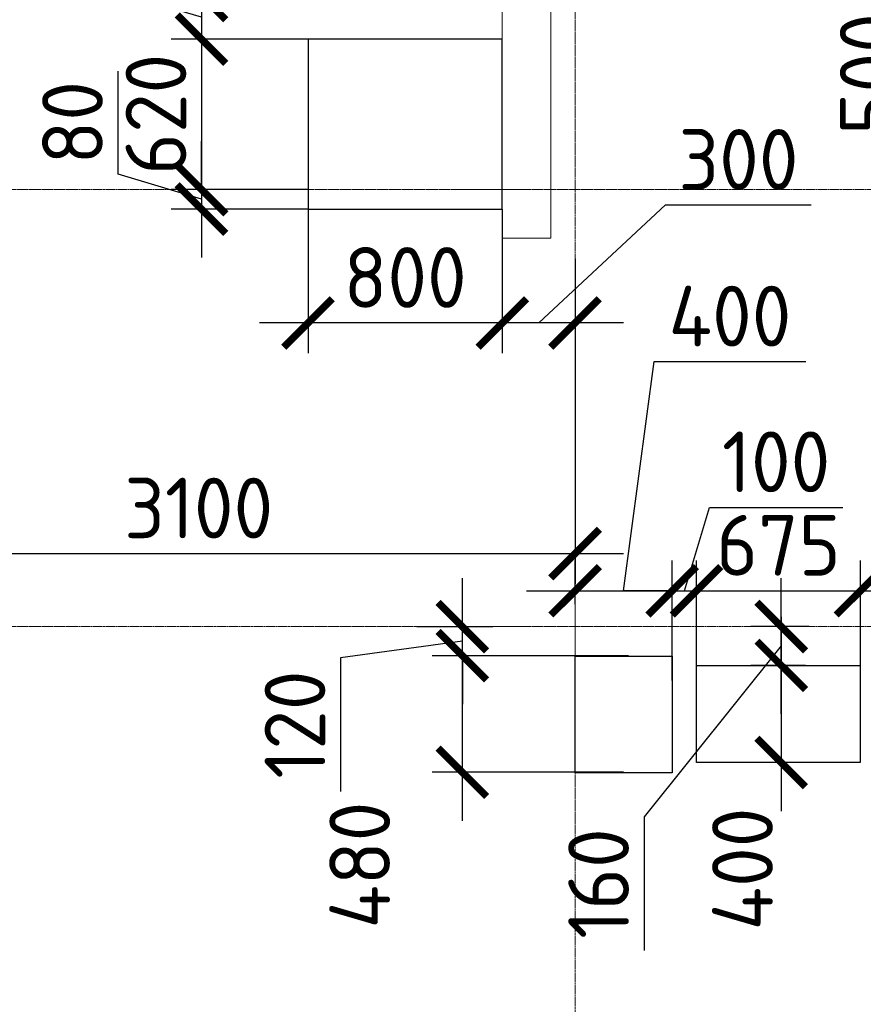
# Model space of a CAD drawing. Header units: millimetres. Extents: x -42044588 to 856694, y -806701 to 941911.
# Tile 132 of 256: x -171557 to -168083, y -276465 to -272409. Entities that reach past the tile are written whole.
import ezdxf

# ---------------------------------------------------------------- set-up
doc = ezdxf.new("R2010")
doc.units = ezdxf.units.MM
for name, pattern in [('______5', [1100, 800, -100, 100, -100]), ('DASHED', [7, 5, -2, 0]), ('осевая', [50.8, 31.75, -6.35, 6.35, -6.35])]:
    doc.linetypes.add(name, pattern=pattern)
for name, color, linetype, lineweight in [('RAZMER', 100, 'Continuous', 15), ('RAZMER @ 100', 100, 'Continuous', 15), ('Оси', 40, '______5', 18), ('Перекрытие ж_бетон', 1, 'Continuous', 30), ('РАЗМЕРЫ', 1, 'Continuous', 9), ('СТЕНЫ', 3, 'Continuous', 30)]:
    doc.layers.add(name, color=color, linetype=linetype, lineweight=lineweight)
doc.styles.add('GOST-2.304_Type-B', font='GOST_Common.ttf')
doc.styles.add('ГОСТ', font='GOST_Common.ttf')
doc.dimstyles.new('ГОСТ', dxfattribs={"dimscale": 0, "dimtxt": 2.5, "dimasz": 2.5, "dimexe": 1.25, "dimexo": 0.625, "dimtad": 1, "dimdec": 0, "dimtxsty": 'ГОСТ', "dimblk": 'ARCHTICK', "dimcen": 2.5, "dimdle": 1.5, "dimclrd": 256, "dimclre": 256, "dimclrt": 256, "dimadec": 0, "dimazin": 0, "dimtfac": 1, "dimtdec": 0, "dimtmove": 1, "dimatfit": 3, "dimfxl": 0, "dimlwd": -1, "dimarcsym": 0})
doc.dimstyles.new('СПДС', dxfattribs={"dimscale": 100, "dimtxt": 2.5, "dimasz": 2, "dimexe": 1.25, "dimexo": 0, "dimtad": 1, "dimdec": 0, "dimrnd": 5, "dimtxsty": 'GOST-2.304_Type-B', "dimblk": 'ARCHTICK', "dimcen": 2.5, "dimdle": 2, "dimclrd": 1, "dimclre": 1, "dimclrt": 1, "dimadec": 0, "dimazin": 2, "dimtfac": 0.75, "dimtdec": 0, "dimtmove": 1, "dimatfit": 3, "dimfxl": 0, "dimtolj": 1, "dimarcsym": 0})

# ---------------------------------------------------------------- blocks, each defined once
blk = doc.blocks.new('оси блок 2')
at = {"layer": 'Оси', "color": 16, "linetype": 'осевая', "lineweight": 0, "ltscale": 0.25, "transparency": 33554687}
for p, q in [((-58604.7, -322543), (-58604.7, -347914.1)), ((-89822.3, -333501.3), (-37238.5, -333501.3)), ((-89822.3, -335301.3), (-37238.5, -335301.3))]:
    blk.add_line(p, q, dxfattribs=at)
blk = doc.blocks.new('подложка стн 1-го этажа')
at = {"layer": 'СТЕНЫ', "color": 252, "linetype": 'DASHED', "lineweight": 0, "ltscale": 0.5, "true_color": 0x939598, "transparency": 33554687}
for p, q in [((35043.8, 18711.8, -200), (35043.8, 26111.8, -200)), ((34843.8, 18711.8, -200), (34843.8, 20311.8, -200)), ((35043.8, 18711.8, -200), (34843.8, 18711.8, -200)), ((35043.8, 18711.8, -200), (35043.8, 18711.8, -200))]:
    blk.add_line(p, q, dxfattribs=at)
blk = doc.blocks.new('_ArchTick')
at = {"color": 0, "linetype": 'ByBlock', "const_width": 0.15}
blk.add_lwpolyline([(-0.5, -0.5), (0.5, 0.5)], dxfattribs=at)
blk = doc.blocks.new('*D3492')
at = {"layer": 'DEFPOINTS', "color": 0, "transparency": 16777216}
for p in [(-169269.8, -273684.4), (-172369.7, -273798.7, -360), (-169269.8, -274608.4)]:
    blk.add_point(p, dxfattribs=at)
at = {"layer": 'РАЗМЕРЫ', "color": 1, "lineweight": -2, "transparency": 16777216}
for p, q in [((-169269.8, -273684.4), (-169269.8, -274733.4)), ((-172369.7, -273798.7), (-172369.7, -274733.4)), ((-172569.7, -274608.4), (-169069.8, -274608.4))]:
    blk.add_line(p, q, dxfattribs=at)
at = {"layer": 'РАЗМЕРЫ', "color": 1, "lineweight": -2, "transparency": 16777216, "xscale": 200, "yscale": 200, "zscale": 200, "rotation": 180}
blk.add_blockref('_ArchTick', (-172369.7, -274608.4), dxfattribs=at)
at = {"layer": 'РАЗМЕРЫ', "color": 1, "lineweight": -2, "transparency": 16777216, "xscale": 200, "yscale": 200, "zscale": 200}
blk.add_blockref('_ArchTick', (-169269.8, -274608.4), dxfattribs=at)
at = {"layer": 'РАЗМЕРЫ', "color": 1, "lineweight": 0, "transparency": 16777216, "insert": (-170819.7, -274420.9), "char_height": 250, "attachment_point": 5, "style": 'GOST-2.304_Type-B'}
blk.add_mtext('\\A1;3100', dxfattribs=at)
blk = doc.blocks.new('*D3544')
at = {"layer": 'DEFPOINTS', "color": 0, "transparency": 16777216}
for p in [(-169236.7, -271509.1), (-168272.8, -271509.1), (-168491.5, -272009.1)]:
    blk.add_point(p, dxfattribs=at)
at = {"layer": 'RAZMER', "transparency": 16777216}
for p, q in [((-168272.8, -272159.1), (-168272.8, -271359.1)), ((-168272.8, -271759.1), (-167866.6, -272332.8)), ((-167866.6, -272332.8), (-167866.6, -272932.8))]:
    blk.add_line(p, q, dxfattribs=at)
at = {"layer": 'RAZMER', "lineweight": -2, "transparency": 16777216}
for p, q in [((-169174.2, -271509.1), (-168147.8, -271509.1)), ((-168429, -272009.1), (-168147.8, -272009.1))]:
    blk.add_line(p, q, dxfattribs=at)
at = {"layer": 'RAZMER', "transparency": 16777216, "xscale": 250, "yscale": 250, "zscale": 250}
for p, rotation in [((-168272.8, -271509.1), 90), ((-168272.8, -272009.1), 270)]:
    blk.add_blockref('_ArchTick', p, dxfattribs=dict(at, rotation=rotation))
at = {"layer": 'RAZMER', "lineweight": 0, "transparency": 16777216, "insert": (-168054.1, -272632.8), "char_height": 250, "attachment_point": 5, "rotation": 90, "style": 'ГОСТ', "bg_fill": 3, "box_fill_scale": 1.1, "bg_fill_color": 256, "bg_fill_true_color": 13158600, "bg_fill_transparency": 0}
blk.add_mtext('500', dxfattribs=at)
blk = doc.blocks.new('*D3371')
at = {"layer": 'DEFPOINTS', "color": 0, "transparency": 16777216}
for p in [(-169733.9, -275029.1), (-169050.2, -275029.1), (-169069.7, -275509.1)]:
    blk.add_point(p, dxfattribs=at)
at = {"layer": 'РАЗМЕРЫ', "color": 1, "lineweight": -2, "transparency": 16777216}
for p, q in [((-169733.9, -275709.1), (-169733.9, -274829.1)), ((-169050.2, -275029.1), (-169858.9, -275029.1)), ((-169069.7, -275509.1), (-169858.9, -275509.1))]:
    blk.add_line(p, q, dxfattribs=at)
at = {"layer": 'РАЗМЕРЫ', "color": 1, "lineweight": -2, "transparency": 16777216, "xscale": 200, "yscale": 200, "zscale": 200}
for p, rotation in [((-169733.9, -275029.1), 90), ((-169733.9, -275509.1), 270)]:
    blk.add_blockref('_ArchTick', p, dxfattribs=dict(at, rotation=rotation))
at = {"layer": 'РАЗМЕРЫ', "color": 1, "lineweight": 0, "transparency": 16777216, "insert": (-170156.6, -275891.8), "char_height": 250, "attachment_point": 5, "rotation": 90, "style": 'GOST-2.304_Type-B'}
blk.add_mtext('\\A1;480', dxfattribs=at)
blk = doc.blocks.new('*D3372')
at = {"layer": 'DEFPOINTS', "color": 0, "transparency": 16777216}
for p in [(-168869.7, -274761.7), (-169269.7, -274816.9), (-168869.7, -275131.5)]:
    blk.add_point(p, dxfattribs=at)
at = {"layer": 'РАЗМЕРЫ', "color": 1, "lineweight": -2, "transparency": 16777216}
for p, q in [((-169069.7, -274761.7), (-168944.3, -273817.7)), ((-168944.3, -273817.7), (-168319.3, -273817.7)), ((-169269.7, -274816.9), (-169269.7, -274636.7)), ((-168869.7, -275131.5), (-168869.7, -274636.7)), ((-169469.7, -274761.7), (-168669.7, -274761.7))]:
    blk.add_line(p, q, dxfattribs=at)
at = {"layer": 'РАЗМЕРЫ', "color": 1, "lineweight": -2, "transparency": 16777216, "xscale": 200, "yscale": 200, "zscale": 200, "rotation": 180}
blk.add_blockref('_ArchTick', (-169269.7, -274761.7), dxfattribs=at)
at = {"layer": 'РАЗМЕРЫ', "color": 1, "lineweight": -2, "transparency": 16777216, "xscale": 200, "yscale": 200, "zscale": 200}
blk.add_blockref('_ArchTick', (-168869.7, -274761.7), dxfattribs=at)
at = {"layer": 'РАЗМЕРЫ', "color": 1, "lineweight": 0, "transparency": 16777216, "insert": (-168631.8, -273630.2), "char_height": 250, "attachment_point": 5, "style": 'GOST-2.304_Type-B'}
blk.add_mtext('\\A1;400', dxfattribs=at)
blk = doc.blocks.new('*D3398')
at = {"layer": 'DEFPOINTS', "color": 0, "transparency": 16777216}
for p in [(-169921.1, -274909.1), (-169733.9, -274909.1), (-169050.2, -275029.1)]:
    blk.add_point(p, dxfattribs=at)
at = {"layer": 'РАЗМЕРЫ', "color": 1, "lineweight": -2, "transparency": 16777216}
for p, q in [((-169733.9, -274909.1), (-169733.9, -274709.1)), ((-169921.1, -274909.1), (-169608.9, -274909.1)), ((-169733.9, -275029.1), (-169733.9, -274909.1)), ((-169733.9, -275029.1), (-169733.9, -274909.1)), ((-169733.9, -274969.1), (-170235.7, -275037.9)), ((-170235.7, -275037.9), (-170235.7, -275587.9)), ((-169050.2, -275029.1), (-169858.9, -275029.1)), ((-169733.9, -275029.1), (-169733.9, -275229.1))]:
    blk.add_line(p, q, dxfattribs=at)
at = {"layer": 'РАЗМЕРЫ', "color": 1, "lineweight": -2, "transparency": 16777216, "xscale": 200, "yscale": 200, "zscale": 200}
for p, rotation in [((-169733.9, -274909.1), 270), ((-169733.9, -275029.1), 90)]:
    blk.add_blockref('_ArchTick', p, dxfattribs=dict(at, rotation=rotation))
at = {"layer": 'РАЗМЕРЫ', "color": 1, "lineweight": 0, "transparency": 16777216, "insert": (-170423.2, -275312.9), "char_height": 250, "attachment_point": 5, "rotation": 90, "style": 'GOST-2.304_Type-B'}
blk.add_mtext('\\A1;120', dxfattribs=at)
blk = doc.blocks.new('*D3437')
at = {"layer": 'DEFPOINTS', "color": 0, "transparency": 16777216}
for p in [(-168769.6, -274761.7), (-168769.6, -275069.1), (-168869.7, -275131.5)]:
    blk.add_point(p, dxfattribs=at)
at = {"layer": 'РАЗМЕРЫ', "color": 1, "lineweight": -2, "transparency": 16777216}
for p, q in [((-168819.7, -274761.7), (-168716.5, -274418)), ((-168716.5, -274418), (-168166.5, -274418)), ((-168869.7, -275131.5), (-168869.7, -274636.7)), ((-168769.6, -275069.1), (-168769.6, -274636.7)), ((-168869.7, -274761.7), (-169069.7, -274761.7)), ((-168869.7, -274761.7), (-168769.6, -274761.7)), ((-168869.7, -274761.7), (-168769.6, -274761.7)), ((-168769.6, -274761.7), (-168569.6, -274761.7))]:
    blk.add_line(p, q, dxfattribs=at)
at = {"layer": 'РАЗМЕРЫ', "color": 1, "lineweight": -2, "transparency": 16777216, "xscale": 200, "yscale": 200, "zscale": 200}
blk.add_blockref('_ArchTick', (-168869.7, -274761.7), dxfattribs=at)
at = {"layer": 'РАЗМЕРЫ', "color": 1, "lineweight": -2, "transparency": 16777216, "xscale": 200, "yscale": 200, "zscale": 200, "rotation": 180}
blk.add_blockref('_ArchTick', (-168769.6, -274761.7), dxfattribs=at)
at = {"layer": 'РАЗМЕРЫ', "color": 1, "lineweight": 0, "transparency": 16777216, "insert": (-168441.5, -274230.5), "char_height": 250, "attachment_point": 5, "style": 'GOST-2.304_Type-B'}
blk.add_mtext('\\A1;100', dxfattribs=at)
blk = doc.blocks.new('*D3438')
at = {"layer": 'DEFPOINTS', "color": 0, "transparency": 16777216}
for p in [(-168094.6, -274761.7), (-168769.6, -275069.1), (-168094.6, -275069.1)]:
    blk.add_point(p, dxfattribs=at)
at = {"layer": 'РАЗМЕРЫ', "color": 1, "lineweight": -2, "transparency": 16777216}
for p, q in [((-168769.6, -275069.1), (-168769.6, -274636.7)), ((-168094.6, -275069.1), (-168094.6, -274636.7)), ((-168969.6, -274761.7), (-167894.6, -274761.7))]:
    blk.add_line(p, q, dxfattribs=at)
at = {"layer": 'РАЗМЕРЫ', "color": 1, "lineweight": -2, "transparency": 16777216, "xscale": 200, "yscale": 200, "zscale": 200, "rotation": 180}
blk.add_blockref('_ArchTick', (-168769.6, -274761.7), dxfattribs=at)
at = {"layer": 'РАЗМЕРЫ', "color": 1, "lineweight": -2, "transparency": 16777216, "xscale": 200, "yscale": 200, "zscale": 200}
blk.add_blockref('_ArchTick', (-168094.6, -274761.7), dxfattribs=at)
at = {"layer": 'РАЗМЕРЫ', "color": 1, "lineweight": 0, "transparency": 16777216, "insert": (-168432.1, -274574.2), "char_height": 250, "attachment_point": 5, "style": 'GOST-2.304_Type-B'}
blk.add_mtext('\\A1;675', dxfattribs=at)
blk = doc.blocks.new('*D3439')
at = {"layer": 'DEFPOINTS', "color": 0, "transparency": 16777216}
for p in [(-167219.8, -274761.7), (-168094.6, -275069.1), (-167219.8, -275259.1)]:
    blk.add_point(p, dxfattribs=at)
at = {"layer": 'РАЗМЕРЫ', "color": 1, "lineweight": -2, "transparency": 16777216}
for p, q in [((-168094.6, -275069.1), (-168094.6, -274636.7)), ((-167219.8, -275259.1), (-167219.8, -274636.7)), ((-168294.6, -274761.7), (-167019.8, -274761.7))]:
    blk.add_line(p, q, dxfattribs=at)
at = {"layer": 'РАЗМЕРЫ', "color": 1, "lineweight": -2, "transparency": 16777216, "xscale": 200, "yscale": 200, "zscale": 200, "rotation": 180}
blk.add_blockref('_ArchTick', (-168094.6, -274761.7), dxfattribs=at)
at = {"layer": 'РАЗМЕРЫ', "color": 1, "lineweight": -2, "transparency": 16777216, "xscale": 200, "yscale": 200, "zscale": 200}
blk.add_blockref('_ArchTick', (-167219.8, -274761.7), dxfattribs=at)
at = {"layer": 'РАЗМЕРЫ', "color": 1, "lineweight": 0, "transparency": 16777216, "insert": (-167657.2, -274574.2), "char_height": 250, "attachment_point": 5, "style": 'GOST-2.304_Type-B'}
blk.add_mtext('\\A1;875', dxfattribs=at)
blk = doc.blocks.new('*D3441')
at = {"layer": 'DEFPOINTS', "color": 0, "transparency": 16777216}
for p in [(-168329.6, -275069.1), (-168420.6, -275469.1), (-168278, -275469.1)]:
    blk.add_point(p, dxfattribs=at)
at = {"layer": 'РАЗМЕРЫ', "color": 1, "lineweight": -2, "transparency": 16777216}
for p, q in [((-168420.6, -274869.1), (-168420.6, -275669.1)), ((-168329.6, -275069.1), (-168545.6, -275069.1)), ((-168278, -275469.1), (-168545.6, -275469.1))]:
    blk.add_line(p, q, dxfattribs=at)
at = {"layer": 'РАЗМЕРЫ', "color": 1, "lineweight": -2, "transparency": 16777216, "xscale": 200, "yscale": 200, "zscale": 200}
for p, rotation in [((-168420.6, -275069.1), 90), ((-168420.6, -275469.1), 270)]:
    blk.add_blockref('_ArchTick', p, dxfattribs=dict(at, rotation=rotation))
at = {"layer": 'РАЗМЕРЫ', "color": 1, "lineweight": 0, "transparency": 16777216, "insert": (-168580.2, -275908), "char_height": 250, "attachment_point": 5, "rotation": 90, "style": 'GOST-2.304_Type-B'}
blk.add_mtext('\\A1;400', dxfattribs=at)
blk = doc.blocks.new('*D3533')
at = {"layer": 'DEFPOINTS', "color": 0, "transparency": 16777216}
for p in [(-168420.6, -274909.1), (-168305, -274909.1), (-168321.3, -275069.1)]:
    blk.add_point(p, dxfattribs=at)
at = {"layer": 'РАЗМЕРЫ', "color": 1, "lineweight": -2, "transparency": 16777216}
for p, q in [((-168420.6, -275269.1), (-168420.6, -274709.1)), ((-168305, -274909.1), (-168545.6, -274909.1)), ((-168420.6, -274989.1), (-168985.3, -275692.9)), ((-168321.3, -275069.1), (-168545.6, -275069.1)), ((-168985.3, -275692.9), (-168985.3, -276242.9))]:
    blk.add_line(p, q, dxfattribs=at)
at = {"layer": 'РАЗМЕРЫ', "color": 1, "lineweight": -2, "transparency": 16777216, "xscale": 200, "yscale": 200, "zscale": 200}
for p, rotation in [((-168420.6, -274909.1), 90), ((-168420.6, -275069.1), 270)]:
    blk.add_blockref('_ArchTick', p, dxfattribs=dict(at, rotation=rotation))
at = {"layer": 'РАЗМЕРЫ', "color": 1, "lineweight": 0, "transparency": 16777216, "insert": (-169172.8, -275967.9), "char_height": 250, "attachment_point": 5, "rotation": 90, "style": 'GOST-2.304_Type-B'}
blk.add_mtext('\\A1;160', dxfattribs=at)
blk = doc.blocks.new('*D3479')
at = {"layer": 'DEFPOINTS', "color": 0, "transparency": 16777216}
for p in [(-170369.5, -271709.1), (-170808.2, -272309.2), (-170241.3, -272309.2)]:
    blk.add_point(p, dxfattribs=at)
at = {"layer": 'РАЗМЕРЫ', "color": 1, "lineweight": -2, "transparency": 16777216}
for p, q in [((-170808.2, -271509.1), (-170808.2, -272509.2)), ((-170369.5, -271709.1), (-170933.2, -271709.1)), ((-170241.3, -272309.2), (-170933.2, -272309.2))]:
    blk.add_line(p, q, dxfattribs=at)
at = {"layer": 'РАЗМЕРЫ', "color": 1, "lineweight": -2, "transparency": 16777216, "xscale": 200, "yscale": 200, "zscale": 200}
for p, rotation in [((-170808.2, -271709.1), 90), ((-170808.2, -272309.2), 270)]:
    blk.add_blockref('_ArchTick', p, dxfattribs=dict(at, rotation=rotation))
at = {"layer": 'РАЗМЕРЫ', "color": 1, "lineweight": 0, "transparency": 16777216, "insert": (-170995.7, -272009.2), "char_height": 250, "attachment_point": 5, "rotation": 90, "style": 'GOST-2.304_Type-B'}
blk.add_mtext('\\A1;600', dxfattribs=at)
blk = doc.blocks.new('*D3480')
at = {"layer": 'DEFPOINTS', "color": 0, "transparency": 16777216}
for p in [(-170369.5, -272309.2), (-170808.2, -272489.1), (-170369.5, -272489.1)]:
    blk.add_point(p, dxfattribs=at)
at = {"layer": 'РАЗМЕРЫ', "color": 1, "lineweight": -2, "transparency": 16777216}
for p, q in [((-171152, -272296), (-171152, -271746)), ((-170808.2, -272109.2), (-170808.2, -272689.1)), ((-170808.2, -272399.2), (-171152, -272296)), ((-170369.5, -272309.2), (-170933.2, -272309.2)), ((-170369.5, -272489.1), (-170933.2, -272489.1))]:
    blk.add_line(p, q, dxfattribs=at)
at = {"layer": 'РАЗМЕРЫ', "color": 1, "lineweight": -2, "transparency": 16777216, "xscale": 200, "yscale": 200, "zscale": 200}
for p, rotation in [((-170808.2, -272309.2), 90), ((-170808.2, -272489.1), 270)]:
    blk.add_blockref('_ArchTick', p, dxfattribs=dict(at, rotation=rotation))
at = {"layer": 'РАЗМЕРЫ', "color": 1, "lineweight": 0, "transparency": 16777216, "insert": (-171339.5, -272021), "char_height": 250, "attachment_point": 5, "rotation": 90, "style": 'GOST-2.304_Type-B'}
blk.add_mtext('\\A1;180', dxfattribs=at)
blk = doc.blocks.new('*D3540')
at = {"layer": 'DEFPOINTS', "color": 0, "transparency": 16777216}
for p in [(-170369.5, -272489.1), (-170808.2, -273109.1), (-170369.5, -273109.1)]:
    blk.add_point(p, dxfattribs=at)
at = {"layer": 'РАЗМЕРЫ', "color": 1, "lineweight": -2, "transparency": 16777216}
for p, q in [((-170808.2, -272289.1), (-170808.2, -273309.1)), ((-170369.5, -272489.1), (-170933.2, -272489.1)), ((-170369.5, -273109.1), (-170933.2, -273109.1))]:
    blk.add_line(p, q, dxfattribs=at)
at = {"layer": 'РАЗМЕРЫ', "color": 1, "lineweight": -2, "transparency": 16777216, "xscale": 200, "yscale": 200, "zscale": 200}
for p, rotation in [((-170808.2, -272489.1), 90), ((-170808.2, -273109.1), 270)]:
    blk.add_blockref('_ArchTick', p, dxfattribs=dict(at, rotation=rotation))
at = {"layer": 'РАЗМЕРЫ', "color": 1, "lineweight": 0, "transparency": 16777216, "insert": (-170995.7, -272799.1), "char_height": 250, "attachment_point": 5, "rotation": 90, "style": 'GOST-2.304_Type-B'}
blk.add_mtext('\\A1;620', dxfattribs=at)
blk = doc.blocks.new('*D3481')
at = {"layer": 'DEFPOINTS', "color": 0, "transparency": 16777216}
for p in [(-170369.5, -273109.1), (-170808.2, -273189.1), (-170369.5, -273189.1)]:
    blk.add_point(p, dxfattribs=at)
at = {"layer": 'РАЗМЕРЫ', "color": 1, "lineweight": -2, "transparency": 16777216}
for p, q in [((-171152, -273046), (-171152, -272621)), ((-170808.2, -273109.1), (-170808.2, -272909.1)), ((-170808.2, -273149.1), (-171152, -273046)), ((-170369.5, -273109.1), (-170933.2, -273109.1)), ((-170808.2, -273109.1), (-170808.2, -273189.1)), ((-170808.2, -273109.1), (-170808.2, -273189.1)), ((-170369.5, -273189.1), (-170933.2, -273189.1)), ((-170808.2, -273189.1), (-170808.2, -273389.1))]:
    blk.add_line(p, q, dxfattribs=at)
at = {"layer": 'РАЗМЕРЫ', "color": 1, "lineweight": -2, "transparency": 16777216, "xscale": 200, "yscale": 200, "zscale": 200}
for p, rotation in [((-170808.2, -273109.1), 270), ((-170808.2, -273189.1), 90)]:
    blk.add_blockref('_ArchTick', p, dxfattribs=dict(at, rotation=rotation))
at = {"layer": 'РАЗМЕРЫ', "color": 1, "lineweight": 0, "transparency": 16777216, "insert": (-171339.5, -272833.5), "char_height": 250, "attachment_point": 5, "rotation": 90, "style": 'GOST-2.304_Type-B'}
blk.add_mtext('\\A1;80', dxfattribs=at)
blk = doc.blocks.new('*D3541')
at = {"layer": 'DEFPOINTS', "color": 0, "transparency": 16777216}
for p in [(-169569.5, -273189.1), (-169269.7, -273394.8), (-169569.5, -273658.5)]:
    blk.add_point(p, dxfattribs=at)
at = {"layer": 'РАЗМЕРЫ', "color": 1, "lineweight": -2, "transparency": 16777216}
for p, q in [((-169419.6, -273658.5), (-168896.8, -273172.2)), ((-168896.8, -273172.2), (-168296.8, -273172.2)), ((-169569.5, -273189.1), (-169569.5, -273783.5)), ((-169269.7, -273394.8), (-169269.7, -273783.5)), ((-169069.7, -273658.5), (-169769.5, -273658.5))]:
    blk.add_line(p, q, dxfattribs=at)
at = {"layer": 'РАЗМЕРЫ', "color": 1, "lineweight": -2, "transparency": 16777216, "xscale": 200, "yscale": 200, "zscale": 200, "rotation": 180}
blk.add_blockref('_ArchTick', (-169569.5, -273658.5), dxfattribs=at)
at = {"layer": 'РАЗМЕРЫ', "color": 1, "lineweight": -2, "transparency": 16777216, "xscale": 200, "yscale": 200, "zscale": 200}
blk.add_blockref('_ArchTick', (-169269.7, -273658.5), dxfattribs=at)
at = {"layer": 'РАЗМЕРЫ', "color": 1, "lineweight": 0, "transparency": 16777216, "insert": (-168596.8, -272984.7), "char_height": 250, "attachment_point": 5, "style": 'GOST-2.304_Type-B'}
blk.add_mtext('\\A1;300', dxfattribs=at)
blk = doc.blocks.new('*D3482')
at = {"layer": 'DEFPOINTS', "color": 0, "transparency": 16777216}
for p in [(-170369.5, -273189.1), (-169569.5, -273486.3), (-170369.5, -273658.5)]:
    blk.add_point(p, dxfattribs=at)
at = {"layer": 'РАЗМЕРЫ', "color": 1, "lineweight": -2, "transparency": 16777216}
for p, q in [((-170369.5, -273189.1), (-170369.5, -273783.5)), ((-169569.5, -273486.3), (-169569.5, -273783.5)), ((-169369.5, -273658.5), (-170569.5, -273658.5))]:
    blk.add_line(p, q, dxfattribs=at)
at = {"layer": 'РАЗМЕРЫ', "color": 1, "lineweight": -2, "transparency": 16777216, "xscale": 200, "yscale": 200, "zscale": 200, "rotation": 180}
blk.add_blockref('_ArchTick', (-170369.5, -273658.5), dxfattribs=at)
at = {"layer": 'РАЗМЕРЫ', "color": 1, "lineweight": -2, "transparency": 16777216, "xscale": 200, "yscale": 200, "zscale": 200}
blk.add_blockref('_ArchTick', (-169569.5, -273658.5), dxfattribs=at)
at = {"layer": 'РАЗМЕРЫ', "color": 1, "lineweight": 0, "transparency": 16777216, "insert": (-169969.5, -273471), "char_height": 250, "attachment_point": 5, "style": 'GOST-2.304_Type-B'}
blk.add_mtext('\\A1;800', dxfattribs=at)
blk = doc.blocks.new('блочина')
at = {"layer": 'Перекрытие ж_бетон', "color": 4}
for points in [[(130413, 59999.6), (130413, 60699.6), (129613, 60699.6), (129613, 59999.6)], [(131112.8, 58157.7), (131112.8, 57677.7), (130712.8, 57677.6), (130712.8, 58157.6)], [(131212.9, 57719.6), (131212.9, 58119.6), (131886.9, 58119.6), (131886.9, 57719.6)]]:
    blk.add_lwpolyline(points, close=True, dxfattribs=at)

msp = doc.modelspace()

# ---------------------------------------------------------------- block references
msp.add_blockref('подложка стн 1-го этажа', (-204413.612, -292020.941, 560))
at = {"layer": 'РАЗМЕРЫ'}
msp.add_blockref('оси блок 2', (-110664.971, 60392.176), dxfattribs=at)

# ---------------------------------------------------------------- dimensions: what is measured, and where the dimension line sits
at = {"layer": 'РАЗМЕРЫ', "lineweight": 0}
for base, p1, p2, picture, middle in [((-170808.215, -272309.172, 200), (-170369.485, -271709.146, 200), (-170241.268, -272309.172, 200), '*D3479', (-170995.715, -272009.159, 200)), ((-170808.215, -272489.146, 200), (-170369.485, -272309.172, 200), (-170369.485, -272489.146, 200), '*D3480', (-171339.465, -272233.534, 200)), ((-170808.215, -273109.146, 200), (-170369.485, -272489.146, 200), (-170369.485, -273109.146, 200), '*D3540', (-170995.715, -272799.146, 200)), ((-170808.215, -273189.146, 200), (-170369.485, -273109.146, 200), (-170369.485, -273189.146, 200), '*D3481', (-171339.465, -272983.521, 200))]:
    dim = msp.add_linear_dim(base=base, p1=p1, p2=p2, angle=90, dimstyle='СПДС', override={"dimrnd": 5}, dxfattribs=at)
    dim.commit()
    dim.dimension.update_dxf_attribs({"geometry": picture, "text_midpoint": middle})
for base, p1, p2, picture, middle in [((-170369.485, -273658.493, 200), (-169569.485, -273486.32, 200), (-170369.485, -273189.146, 200), '*D3482', (-169969.485, -273470.993, 200)), ((-169269.801, -274608.41, 560), (-172369.654, -273798.687, 200), (-169269.801, -273684.41, 560), '*D3492', (-170819.728, -274420.91, 560)), ((-168769.633, -274761.708, 200), (-168869.689, -275131.514, 200), (-168769.633, -275069.146, 200), '*D3437', (-168654.036, -274230.458, 200)), ((-168094.633, -274761.708, 200), (-168769.633, -275069.146, 200), (-168094.633, -275069.146, 200), '*D3438', (-168432.133, -274574.208, 200)), ((-167219.843, -274761.708, 200), (-168094.633, -275069.146, 200), (-167219.843, -275259.146, 200), '*D3439', (-167657.238, -274574.208, 200))]:
    dim = msp.add_linear_dim(base=base, p1=p1, p2=p2, dimstyle='СПДС', override={"dimrnd": 5}, dxfattribs=at)
    dim.commit()
    dim.dimension.update_dxf_attribs({"geometry": picture, "text_midpoint": middle})
dim = msp.add_linear_dim(base=(-168869.689, -274761.708, 200), p1=(-169269.689, -274816.857, 200), p2=(-168869.689, -275131.514, 200), dimstyle='СПДС', override={"dimrnd": 5}, dxfattribs=at)
dim.commit()
dim.dimension.update_dxf_attribs({"geometry": '*D3372', "text_midpoint": (-168881.849, -273817.682, 200), "dimtype": 160})
for base, p1, p2, picture, middle in [((-169733.89, -274909.146, 200), (-169050.249, -275029.146, 200), (-169921.052, -274909.146, 200), '*D3398', (-170235.707, -275100.395, 200)), ((-168420.633, -274909.146, 200), (-168321.279, -275069.146, 200), (-168304.997, -274909.146, 200), '*D3533', (-168985.309, -275755.376, 200)), ((-169733.89, -275029.146, 200), (-169069.687, -275509.146, 200), (-169050.249, -275029.146, 200), '*D3371', (-169969.128, -275891.826, 200)), ((-168420.633, -275469.146, 200), (-168329.61, -275069.146, 200), (-168277.968, -275469.146, 200), '*D3441', (-168392.693, -275908.031, 200))]:
    dim = msp.add_linear_dim(base=base, p1=p1, p2=p2, angle=90, dimstyle='СПДС', override={"dimrnd": 5}, dxfattribs=at)
    dim.commit()
    dim.dimension.update_dxf_attribs({"geometry": picture, "text_midpoint": middle, "dimtype": 160})

# ---------------------------------------------------------------- next in the draw order: dimensions: what is measured, and where the dimension line sits
at = {"layer": 'RAZMER @ 100', "lineweight": 0}
dim = msp.add_linear_dim(base=(-168272.831, -271509.146, 920), p1=(-168491.53, -272009.146, 920), p2=(-169236.725, -271509.146, 920), angle=90, dimstyle='ГОСТ', override={"dimscale": 100, "dimtix": 0, "dimtofl": 1, "dimtmove": 1, "dimatfit": 3}, dxfattribs=at)
dim.commit()
dim.dimension.update_dxf_attribs({"geometry": '*D3544', "text_midpoint": (-167866.581, -272395.324, 920), "dimtype": 160})

# ---------------------------------------------------------------- next in the draw order: block references
msp.add_blockref('блочина', (-299982.527, -333188.797))

# ---------------------------------------------------------------- next in the draw order: dimensions: what is measured, and where the dimension line sits
at = {"layer": 'РАЗМЕРЫ', "lineweight": 0}
dim = msp.add_linear_dim(base=(-169569.485, -273658.493, 200), p1=(-169269.689, -273394.791, 200), p2=(-169569.485, -273189.146, 200), dimstyle='СПДС', override={"dimrnd": 5}, dxfattribs=at)
dim.commit()
dim.dimension.update_dxf_attribs({"geometry": '*D3541', "text_midpoint": (-168834.342, -273172.212, 200), "dimtype": 160})

doc.saveas('drawing.dxf')
